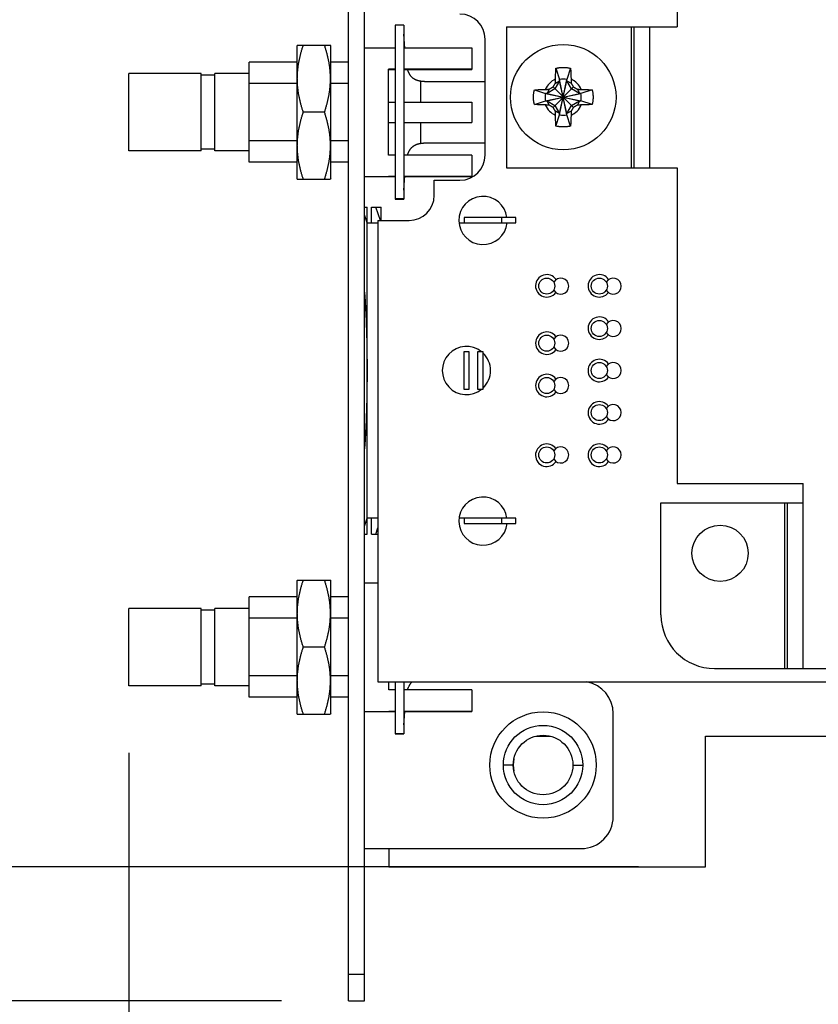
# Model space of a CAD drawing. Header units: inches. Extents: x 0.2 to 16.8, y 0.1 to 10.8.
# Tile 8 of 25: x 7.116 to 7.861, y 3.982 to 4.901. Entities that reach past the tile are written whole.
import ezdxf

# ---------------------------------------------------------------- set-up
doc = ezdxf.new("R2010")
doc.units = ezdxf.units.IN
doc.header["$LTSCALE"] = 0.935
doc.header["$MEASUREMENT"] = 0
doc.layers.get('0').update_dxf_attribs({"linetype": 'CONTINUOUS'})
doc.layers.add('DIMENSIONS', color=7, linetype='CONTINUOUS')
doc.styles.get("Standard").update_dxf_attribs({"font": 'txt', "width": 0.8})
doc.dimstyles.new('DIMSTYLE_2', dxfattribs={"dimtxt": 0.125, "dimasz": 0.18, "dimexe": 0.18, "dimexo": 0.0625, "dimgap": 0.09, "dimtad": 0, "dimtih": 1, "dimtoh": 1, "dimdec": 3, "dimlfac": 2, "dimzin": 4, "dimdsep": 46, "dimtxsty": 'STANDARD', "dimblk": '_FILLED', "dimblk1": '_FILLED', "dimblk2": '_FILLED', "dimcen": 0.09, "dimadec": 0, "dimazin": 0, "dimtp": 0.01, "dimtm": 0.01, "dimtfac": 1, "dimtdec": 3, "dimtofl": 0, "dimtmove": 0, "dimatfit": 3, "dimldrblk": '_FILLED', "dimfxl": 1, "dimtolj": 1, "dimtzin": 4, "dimarcsym": 0})

# ---------------------------------------------------------------- blocks, each defined once
blk = doc.blocks.new('_FILLED')
at = {"color": 0, "linetype": 'BYBLOCK'}
blk.add_solid([(0, 0), (-1, 0.1736), (-1, -0.1736)], dxfattribs=at)
blk = doc.blocks.new('*D17')
at = {"layer": 'DIMENSIONS', "color": 2, "linetype": 'CONTINUOUS'}
for p, q in [((7.21762, 4.21687), (7.21762, 3.11037)), ((7.43762, 3.94787), (7.43762, 3.11037)), ((7.21762, 3.23537), (6.85762, 3.23537)), ((7.43762, 3.23537), (7.79121, 3.23537))]:
    blk.add_line(p, q, dxfattribs=at)
at = {"layer": 'DIMENSIONS', "color": 2, "linetype": 'CONTINUOUS', "xscale": 0.18, "yscale": 0.18, "zscale": 0.18}
for p, rotation in [((7.21762, 3.23537), 1e-06), ((7.43762, 3.23537), 180)]:
    blk.add_blockref('_FILLED', p, dxfattribs=dict(at, rotation=rotation))
at = {"layer": 'DIMENSIONS', "color": 2, "linetype": 'CONTINUOUS', "width": 0.8}
for s, p in [('[', (8.67871, 3.17287)), (']', (9.27871, 3.17287)), ('2X ', (7.85371, 3.17287)), ('.440', (8.15371, 3.17287)), ('11.18', (8.77871, 3.17287))]:
    blk.add_text(s, height=0.125, dxfattribs=at).set_placement(p)
blk = doc.blocks.new('*D18')
at = {"layer": 'DIMENSIONS', "color": 2, "linetype": 'CONTINUOUS'}
for p, q in [((6.6044, 6.67473), (6.51036, 6.67473)), ((6.6044, 6.20737), (6.6044, 6.67473)), ((7.66262, 6.20737), (6.4794, 6.20737)), ((7.69312, 4.11037), (6.4794, 4.11037)), ((6.6044, 4.11037), (6.6044, 3.75037))]:
    blk.add_line(p, q, dxfattribs=at)
at = {"layer": 'DIMENSIONS', "color": 2, "linetype": 'CONTINUOUS', "xscale": 0.18, "yscale": 0.18, "zscale": 0.18}
for p, rotation in [((6.6044, 6.20737), 270), ((6.6044, 4.11037), 90)]:
    blk.add_blockref('_FILLED', p, dxfattribs=dict(at, rotation=rotation))
at = {"layer": 'DIMENSIONS', "color": 2, "linetype": 'CONTINUOUS', "width": 0.8}
for s, p in [('[', (5.64786, 6.61223)), (']', (6.34786, 6.61223)), ('4.194', (5.02286, 6.61223)), ('106.53', (5.74786, 6.61223))]:
    blk.add_text(s, height=0.125, dxfattribs=at).set_placement(p)
blk = doc.blocks.new('*D19')
at = {"layer": 'DIMENSIONS', "color": 2, "linetype": 'CONTINUOUS'}
for p, q in [((6.40212, 6.43699), (6.27525, 6.43699)), ((6.40212, 6.10037), (6.40212, 6.43699)), ((7.17512, 6.10037), (6.27712, 6.10037)), ((7.36012, 3.98537), (6.27712, 3.98537)), ((6.40212, 3.98537), (6.40212, 3.62537))]:
    blk.add_line(p, q, dxfattribs=at)
at = {"layer": 'DIMENSIONS', "color": 2, "linetype": 'CONTINUOUS', "xscale": 0.18, "yscale": 0.18, "zscale": 0.18}
for p, rotation in [((6.40212, 6.10037), 270), ((6.40212, 3.98537), 90)]:
    blk.add_blockref('_FILLED', p, dxfattribs=dict(at, rotation=rotation))
at = {"layer": 'DIMENSIONS', "color": 2, "linetype": 'CONTINUOUS', "width": 0.8}
for s, p in [('[', (5.41275, 6.37449)), (']', (6.11275, 6.37449)), ('4.230', (4.78775, 6.37449)), ('107.44', (5.51275, 6.37449))]:
    blk.add_text(s, height=0.125, dxfattribs=at).set_placement(p)

msp = doc.modelspace()

# ---------------------------------------------------------------- linework, layer by layer
at = {"color": 7, "linetype": 'CONTINUOUS'}
for p, q in [((7.42262, 3.98537), (7.42262, 6.06537)), ((7.43762, 3.98537), (7.43762, 6.06537)), ((7.72927, 5.20487), (7.72927, 4.89387)), ((7.46611, 4.89545), (7.46611, 4.73345)), ((7.47436, 4.89545), (7.46611, 4.89545)), ((7.47436, 4.89545), (7.47436, 4.73345)), ((7.57009, 4.89387), (7.57009, 4.76237)), ((7.57009, 4.89387), (7.72927, 4.89387)), ((7.68677, 4.76237), (7.68677, 4.89387)), ((7.68927, 4.76237), (7.68927, 4.89387)), ((7.70377, 4.76237), (7.70377, 4.89387)), ((7.55012, 4.77437), (7.55012, 4.88237)), ((7.37491, 4.87687), (7.37462, 4.87637)), ((7.37462, 4.75237), (7.37462, 4.87637)), ((7.37491, 4.87687), (7.40583, 4.87687)), ((7.40612, 4.87637), (7.40583, 4.87687)), ((7.40612, 4.75237), (7.40612, 4.87637)), ((7.43762, 4.87443), (7.46611, 4.87443)), ((7.47436, 4.87443), (7.53761, 4.87443)), ((7.53761, 4.87443), (7.53761, 4.85443)), ((7.33011, 4.85037), (7.33011, 4.86112)), ((7.37462, 4.86112), (7.33011, 4.86112)), ((7.42262, 4.86112), (7.40612, 4.86112)), ((7.21761, 4.84312), (7.21761, 4.85037)), ((7.28511, 4.85037), (7.21761, 4.85037)), ((7.28511, 4.84889), (7.28511, 4.85037)), ((7.29801, 4.84889), (7.29801, 4.85037)), ((7.33011, 4.85037), (7.29801, 4.85037)), ((7.33011, 4.77837), (7.33011, 4.85037)), ((7.46011, 4.77443), (7.46011, 4.85443)), ((7.46611, 4.85443), (7.46011, 4.85443)), ((7.46011, 4.85433), (7.46611, 4.85433)), ((7.53761, 4.85443), (7.47436, 4.85443)), ((7.47436, 4.85433), (7.53761, 4.85433)), ((7.53761, 4.85443), (7.53761, 4.85441)), ((7.53761, 4.85441), (7.53761, 4.85433)), ((7.53761, 4.85433), (7.53761, 4.85431)), ((7.61616, 4.85533), (7.61953, 4.84484)), ((7.6298, 4.85533), (7.62642, 4.84484)), ((7.21761, 4.78562), (7.21761, 4.84312)), ((7.28511, 4.84887), (7.28511, 4.84889)), ((7.28511, 4.77837), (7.28511, 4.84887)), ((7.29801, 4.84887), (7.28511, 4.84887)), ((7.29801, 4.84887), (7.29801, 4.84889)), ((7.29801, 4.77837), (7.29801, 4.84887)), ((7.37462, 4.84129), (7.33011, 4.84129)), ((7.42262, 4.84129), (7.40612, 4.84129)), ((7.49015, 4.82387), (7.49015, 4.84315)), ((7.49058, 4.84314), (7.49015, 4.84315)), ((7.55012, 4.84278), (7.49622, 4.84278)), ((7.61953, 4.84347), (7.61527, 4.83608)), ((7.61562, 4.84155), (7.61953, 4.84347)), ((7.61953, 4.84484), (7.61953, 4.84347)), ((7.62642, 4.81189), (7.61953, 4.84484)), ((7.61953, 4.81189), (7.62642, 4.84484)), ((7.62642, 4.81327), (7.61953, 4.84347)), ((7.61953, 4.81327), (7.62642, 4.84347)), ((7.62642, 4.84347), (7.62642, 4.84484)), ((7.63069, 4.83608), (7.62642, 4.84347)), ((7.62642, 4.84347), (7.63034, 4.84155)), ((7.59602, 4.83518), (7.60651, 4.83181)), ((7.60651, 4.83181), (7.63945, 4.82492)), ((7.60788, 4.83181), (7.60651, 4.83181)), ((7.60651, 4.82492), (7.63945, 4.83181)), ((7.61527, 4.83608), (7.60788, 4.83181)), ((7.6098, 4.83573), (7.60788, 4.83181)), ((7.60788, 4.83181), (7.63808, 4.82492)), ((7.60788, 4.82492), (7.63808, 4.83181)), ((7.61347, 4.83788), (7.63249, 4.81886)), ((7.61347, 4.81886), (7.63249, 4.83788)), ((7.63808, 4.83181), (7.63069, 4.83608)), ((7.63616, 4.83573), (7.63808, 4.83181)), ((7.63945, 4.83181), (7.63808, 4.83181)), ((7.64994, 4.83518), (7.63945, 4.83181)), ((7.46011, 4.82387), (7.46611, 4.82387)), ((7.47436, 4.82387), (7.53761, 4.82387)), ((7.53761, 4.82387), (7.53761, 4.81438)), ((7.59602, 4.82155), (7.60651, 4.82492)), ((7.60651, 4.82492), (7.60788, 4.82492)), ((7.6098, 4.82101), (7.60788, 4.82492)), ((7.60788, 4.82492), (7.61527, 4.82066)), ((7.63069, 4.82066), (7.63808, 4.82492)), ((7.63808, 4.82492), (7.63616, 4.82101)), ((7.63808, 4.82492), (7.63945, 4.82492)), ((7.64994, 4.82155), (7.63945, 4.82492)), ((7.40025, 4.81437), (7.38049, 4.81437)), ((7.53761, 4.81438), (7.53761, 4.80487)), ((7.61527, 4.82066), (7.61953, 4.81327)), ((7.61953, 4.81327), (7.61562, 4.81519)), ((7.61953, 4.81327), (7.61953, 4.81189)), ((7.62642, 4.81327), (7.63069, 4.82066)), ((7.63034, 4.81519), (7.62642, 4.81327)), ((7.62642, 4.81189), (7.62642, 4.81327)), ((7.46011, 4.80487), (7.46611, 4.80487)), ((7.47436, 4.80487), (7.53761, 4.80487)), ((7.49015, 4.78538), (7.49015, 4.80487)), ((7.61616, 4.80141), (7.61953, 4.81189)), ((7.6298, 4.80141), (7.62642, 4.81189)), ((7.21761, 4.77837), (7.21761, 4.78562)), ((7.37462, 4.78753), (7.33011, 4.78753)), ((7.42262, 4.78753), (7.40612, 4.78753)), ((7.49622, 4.78575), (7.55012, 4.78576)), ((7.28511, 4.77837), (7.21761, 4.77837)), ((7.29801, 4.77987), (7.28511, 4.77987)), ((7.33011, 4.77837), (7.29801, 4.77837)), ((7.33011, 4.76762), (7.33011, 4.77837)), ((7.49015, 4.78538), (7.49058, 4.78538)), ((7.37462, 4.76762), (7.33011, 4.76762)), ((7.42262, 4.76762), (7.40612, 4.76762)), ((7.46611, 4.77443), (7.46011, 4.77443)), ((7.53761, 4.77443), (7.47436, 4.77443)), ((7.53761, 4.77443), (7.53761, 4.75443)), ((7.57009, 4.76237), (7.72927, 4.76237)), ((7.72927, 4.76237), (7.72927, 4.46787)), ((7.37491, 4.75186), (7.37462, 4.75237)), ((7.37491, 4.75187), (7.40583, 4.75187)), ((7.40612, 4.75237), (7.40583, 4.75186)), ((7.43762, 4.75443), (7.46611, 4.75443)), ((7.46011, 4.75441), (7.46011, 4.75433)), ((7.46611, 4.75433), (7.46011, 4.75433)), ((7.47436, 4.75443), (7.53761, 4.75443)), ((7.53761, 4.75433), (7.47436, 4.75433)), ((7.50262, 4.73687), (7.50262, 4.75087)), ((7.50262, 4.75087), (7.52662, 4.75087)), ((7.53761, 4.75443), (7.53761, 4.75441)), ((7.53761, 4.75441), (7.53761, 4.75433)), ((7.53761, 4.75433), (7.53761, 4.75431)), ((7.46611, 4.73345), (7.46611, 4.73331)), ((7.47436, 4.73345), (7.46611, 4.73345)), ((7.46611, 4.73331), (7.47436, 4.73331)), ((7.47436, 4.73345), (7.47436, 4.73331)), ((7.43762, 4.72587), (7.44012, 4.72587)), ((7.44012, 4.42087), (7.44012, 4.72587)), ((7.44412, 4.71112), (7.44412, 4.72587)), ((7.44412, 4.72587), (7.45312, 4.72587)), ((7.45236, 4.71337), (7.44812, 4.72587)), ((7.45312, 4.71337), (7.45312, 4.72587)), ((7.44012, 4.71112), (7.43762, 4.71849)), ((7.45012, 4.71337), (7.45012, 4.28287)), ((7.45012, 4.71337), (7.47912, 4.71337)), ((7.53062, 4.71612), (7.53062, 4.71112)), ((7.57862, 4.71612), (7.53062, 4.71612)), ((7.56562, 4.71112), (7.56562, 4.71612)), ((7.57862, 4.71112), (7.57862, 4.71612)), ((7.44012, 4.71112), (7.45012, 4.71112)), ((7.52573, 4.71112), (7.57862, 4.71112)), ((7.53012, 4.59087), (7.53012, 4.55587)), ((7.53512, 4.59087), (7.53012, 4.59087)), ((7.53512, 4.55587), (7.53512, 4.59087)), ((7.54312, 4.59087), (7.54312, 4.55587)), ((7.54812, 4.59087), (7.54312, 4.59087)), ((7.54812, 4.55587), (7.54812, 4.59087)), ((7.53012, 4.55587), (7.53512, 4.55587)), ((7.54312, 4.55587), (7.54812, 4.55587)), ((7.72927, 4.46787), (7.84677, 4.46787)), ((7.84677, 4.29537), (7.84677, 4.46787)), ((7.71412, 4.34537), (7.71412, 4.44987)), ((7.71412, 4.44987), (7.84677, 4.44987)), ((7.82977, 4.29537), (7.82977, 4.44987)), ((7.83227, 4.29537), (7.83227, 4.44987)), ((7.43762, 4.42824), (7.44012, 4.43562)), ((7.45012, 4.43562), (7.44012, 4.43562)), ((7.44412, 4.42087), (7.44412, 4.43562)), ((7.57862, 4.43562), (7.52579, 4.43562)), ((7.53062, 4.43562), (7.53062, 4.43062)), ((7.53062, 4.43062), (7.57862, 4.43062)), ((7.56562, 4.43062), (7.56562, 4.43562)), ((7.57862, 4.43062), (7.57862, 4.43562)), ((7.43762, 4.42087), (7.44012, 4.42087)), ((7.44412, 4.42087), (7.45012, 4.42087)), ((7.44812, 4.42087), (7.45012, 4.42677)), ((7.37491, 4.37787), (7.37462, 4.37737)), ((7.37462, 4.25337), (7.37462, 4.37737)), ((7.37491, 4.37787), (7.40583, 4.37787)), ((7.40612, 4.37737), (7.40583, 4.37787)), ((7.40612, 4.25337), (7.40612, 4.37737)), ((7.43762, 4.37543), (7.45012, 4.37543)), ((7.33012, 4.35137), (7.33012, 4.36212)), ((7.37462, 4.36212), (7.33012, 4.36212)), ((7.42262, 4.36212), (7.40612, 4.36212)), ((7.21762, 4.34412), (7.21762, 4.35137)), ((7.28512, 4.35137), (7.21762, 4.35137)), ((7.28512, 4.34989), (7.28512, 4.35137)), ((7.28512, 4.34987), (7.28512, 4.34989)), ((7.28512, 4.27937), (7.28512, 4.34987)), ((7.29802, 4.34987), (7.28512, 4.34987)), ((7.29802, 4.34989), (7.29802, 4.35137)), ((7.33012, 4.35137), (7.29802, 4.35137)), ((7.29802, 4.34987), (7.29802, 4.34989)), ((7.29802, 4.27937), (7.29802, 4.34987)), ((7.33012, 4.34229), (7.33012, 4.35137)), ((7.21762, 4.28662), (7.21762, 4.34412)), ((7.33012, 4.28853), (7.33012, 4.34229)), ((7.37462, 4.34229), (7.33012, 4.34229)), ((7.42262, 4.34229), (7.40612, 4.34229)), ((7.40025, 4.31537), (7.38049, 4.31537)), ((7.76412, 4.29537), (8.4362, 4.29537)), ((7.21762, 4.27937), (7.21762, 4.28662)), ((7.29802, 4.28087), (7.28512, 4.28087)), ((7.33012, 4.27937), (7.33012, 4.28853)), ((7.37462, 4.28853), (7.33012, 4.28853)), ((7.42262, 4.28853), (7.40612, 4.28853)), ((7.45012, 4.28287), (10.40012, 4.28287)), ((7.46012, 4.27543), (7.46012, 4.28287)), ((7.46612, 4.28287), (7.46612, 4.23445)), ((7.47437, 4.28287), (7.47437, 4.23445)), ((7.28512, 4.27937), (7.21762, 4.27937)), ((7.33012, 4.27937), (7.29802, 4.27937)), ((7.33012, 4.26862), (7.33012, 4.27937)), ((7.46612, 4.27543), (7.46012, 4.27543)), ((7.53762, 4.27543), (7.47437, 4.27543)), ((7.53762, 4.27543), (7.53762, 4.25543)), ((7.37462, 4.26862), (7.33012, 4.26862)), ((7.42262, 4.26862), (7.40612, 4.26862)), ((7.37491, 4.25286), (7.37462, 4.25337)), ((7.37491, 4.25287), (7.40583, 4.25287)), ((7.40612, 4.25337), (7.40583, 4.25286)), ((7.43762, 4.25543), (7.46612, 4.25543)), ((7.46012, 4.25541), (7.46012, 4.25533)), ((7.46612, 4.25533), (7.46012, 4.25533)), ((7.47437, 4.25543), (7.53762, 4.25543)), ((7.53762, 4.25533), (7.47437, 4.25533)), ((7.53762, 4.25543), (7.53762, 4.25541)), ((7.53762, 4.25541), (7.53762, 4.25533)), ((7.53762, 4.25533), (7.53762, 4.25531)), ((7.66962, 4.15737), (7.66962, 4.25337)), ((7.46612, 4.23445), (7.46612, 4.23431)), ((7.47437, 4.23445), (7.46612, 4.23445)), ((7.47437, 4.23445), (7.47437, 4.23431)), ((7.46612, 4.23431), (7.47437, 4.23431)), ((7.59745, 4.23237), (7.61079, 4.23237)), ((7.75562, 4.11037), (7.75562, 4.23237)), ((7.75562, 4.23237), (8.26262, 4.23237)), ((7.57631, 4.20537), (7.56712, 4.20537)), ((7.63193, 4.20537), (7.64112, 4.20537)), ((7.43762, 4.12737), (7.63962, 4.12737)), ((7.46012, 4.12737), (7.46012, 4.11037)), ((7.46012, 4.11037), (7.75562, 4.11037)), ((7.42262, 4.01037), (7.43762, 4.01037)), ((7.42262, 3.98537), (7.43762, 3.98537))]:
    msp.add_line(p, q, dxfattribs=at)
for centre, radius in [((7.62298, 4.82837), 0.04921), ((7.60762, 4.65212), 0.0075), ((7.65662, 4.65212), 0.0075), ((7.65662, 4.61262), 0.0075), ((7.60762, 4.59887), 0.0075), ((7.65662, 4.57337), 0.0075), ((7.60762, 4.55937), 0.0075), ((7.65662, 4.53412), 0.0075), ((7.60762, 4.49462), 0.0075), ((7.65662, 4.49462), 0.0075), ((7.76927, 4.40287), 0.02625), ((7.60412, 4.20537), 0.04958), ((7.60412, 4.20537), 0.037), ((7.60412, 4.20537), 0.02781)]:
    msp.add_circle(centre, radius, dxfattribs=at)
for centre, radius, start, end in [((7.52662, 4.88237), 0.0235, 0, 90), ((7.62298, 4.82837), 0.01827, 113.44647, 156.55353), ((7.62298, 4.82837), 0.01683, 78.18933, 101.81067), ((7.62298, 4.82837), 0.01827, 23.44647, 66.55353), ((7.62298, 4.82837), 0.01683, 168.18933, 191.81067), ((7.62298, 4.82837), 0.01683, 348.18933, 11.81067), ((7.62298, 4.82837), 0.01827, 203.44647, 246.55353), ((7.62298, 4.82837), 0.01827, 293.44647, 336.55353), ((7.62298, 4.82837), 0.01683, 258.18933, 281.81067), ((7.52662, 4.77437), 0.0235, 270, 360), ((7.47912, 4.73687), 0.0235, 270, 360), ((7.54812, 4.71337), 0.0225, 7.02037, 354.26083), ((7.60762, 4.65237), 0.0105, 34.11988, 323.67671), ((7.62062, 4.65212), 0.0075, 209.92643, 150.07357), ((7.65662, 4.65237), 0.0105, 34.11988, 323.67671), ((7.66962, 4.65212), 0.0075, 209.92643, 150.07357), ((7.65662, 4.61287), 0.0105, 34.11988, 323.67671), ((7.66962, 4.61262), 0.0075, 209.92643, 150.07357), ((7.60762, 4.59887), 0.0105, 35.22932, 324.77068), ((7.62062, 4.59887), 0.0075, 209.92643, 150.07357), ((7.53262, 4.57337), 0.0225, 51.05756, 308.94244), ((7.53262, 4.57337), 0.0225, 313.54222, 46.45778), ((7.65662, 4.57337), 0.0105, 35.22932, 324.77068), ((7.66962, 4.57337), 0.0075, 209.92643, 150.07357), ((7.60762, 4.55937), 0.0105, 35.22932, 324.77068), ((7.62062, 4.55937), 0.0075, 209.92643, 150.07357), ((7.65662, 4.53387), 0.0105, 36.32329, 325.88012), ((7.66962, 4.53412), 0.0075, 209.92643, 150.07357), ((7.60762, 4.49437), 0.0105, 36.32329, 325.88012), ((7.62062, 4.49462), 0.0075, 209.92643, 150.07357), ((7.65662, 4.49437), 0.0105, 36.32329, 325.88012), ((7.66962, 4.49462), 0.0075, 209.92643, 150.07357), ((7.54812, 4.43287), 0.0225, 7.02037, 354.26083), ((7.76412, 4.34537), 0.05, 180, 270), ((7.63962, 4.25337), 0.03, 0, 79.56754), ((7.60762, 4.20537), 0.03125, 169.50428, 190.50897), ((7.63962, 4.15737), 0.03, 270, 360)]:
    msp.add_arc(centre, radius, start, end, dxfattribs=at)
for points, knots in [([(7.47513, 4.87443), (7.47508, 4.87505), (7.475, 4.87622), (7.47488, 4.87788), (7.47478, 4.87934), (7.47469, 4.88063), (7.47461, 4.88176), (7.47454, 4.88279), (7.47449, 4.88371), (7.47444, 4.88455), (7.47441, 4.88532), (7.47438, 4.88603), (7.47437, 4.8866), (7.47436, 4.88693), (7.47436, 4.88704)], [0, 0, 0, 0, 0.147071, 0.27948, 0.39485, 0.495682, 0.585074, 0.665698, 0.73876, 0.80518, 0.865948, 0.921983, 0.974116, 1, 1, 1, 1]), ([(7.38049, 4.81437), (7.38033, 4.81486), (7.38001, 4.81584), (7.37955, 4.8173), (7.37911, 4.81874), (7.3787, 4.82017), (7.3783, 4.82159), (7.37793, 4.823), (7.37758, 4.8244), (7.37725, 4.82579), (7.37695, 4.82717), (7.37666, 4.82855), (7.37639, 4.82992), (7.37615, 4.83129), (7.37593, 4.83266), (7.37573, 4.83403), (7.37555, 4.83539), (7.37539, 4.83675), (7.37525, 4.83812), (7.37514, 4.83948), (7.37505, 4.84085), (7.37498, 4.84221), (7.37493, 4.84357), (7.37491, 4.84494), (7.37491, 4.8463), (7.37493, 4.84766), (7.37498, 4.84903), (7.37505, 4.85039), (7.37514, 4.85176), (7.37525, 4.85312), (7.37539, 4.85448), (7.37555, 4.85585), (7.37573, 4.85721), (7.37593, 4.85858), (7.37615, 4.85995), (7.37639, 4.86132), (7.37666, 4.86269), (7.37695, 4.86407), (7.37725, 4.86545), (7.37758, 4.86684), (7.37793, 4.86824), (7.3783, 4.86965), (7.3787, 4.87106), (7.37911, 4.87249), (7.37955, 4.87394), (7.38001, 4.8754), (7.38033, 4.87638), (7.38049, 4.87687)], [0, 0, 0, 0, 0.024397, 0.048406, 0.072064, 0.095403, 0.118461, 0.141266, 0.163848, 0.186234, 0.208447, 0.23051, 0.252443, 0.274266, 0.295994, 0.317643, 0.339227, 0.360757, 0.382244, 0.403696, 0.425122, 0.446529, 0.467922, 0.489309, 0.510691, 0.532078, 0.553471, 0.574878, 0.596304, 0.617756, 0.639243, 0.660773, 0.682357, 0.704006, 0.725734, 0.747557, 0.76949, 0.791553, 0.813766, 0.836152, 0.858734, 0.881539, 0.904597, 0.927936, 0.951594, 0.975603, 1, 1, 1, 1]), ([(7.40025, 4.81437), (7.40041, 4.81486), (7.40074, 4.81584), (7.4012, 4.8173), (7.40163, 4.81874), (7.40205, 4.82017), (7.40244, 4.82159), (7.40281, 4.823), (7.40316, 4.8244), (7.40349, 4.82579), (7.4038, 4.82717), (7.40408, 4.82855), (7.40435, 4.82992), (7.40459, 4.83129), (7.40482, 4.83266), (7.40502, 4.83403), (7.4052, 4.83539), (7.40536, 4.83675), (7.40549, 4.83812), (7.40561, 4.83948), (7.4057, 4.84085), (7.40577, 4.84221), (7.40581, 4.84357), (7.40583, 4.84494), (7.40583, 4.8463), (7.40581, 4.84766), (7.40577, 4.84903), (7.4057, 4.85039), (7.40561, 4.85176), (7.40549, 4.85312), (7.40536, 4.85448), (7.4052, 4.85585), (7.40502, 4.85721), (7.40482, 4.85858), (7.40459, 4.85995), (7.40435, 4.86132), (7.40408, 4.86269), (7.4038, 4.86407), (7.40349, 4.86545), (7.40316, 4.86684), (7.40281, 4.86824), (7.40244, 4.86965), (7.40205, 4.87106), (7.40163, 4.87249), (7.4012, 4.87394), (7.40074, 4.8754), (7.40041, 4.87638), (7.40025, 4.87687)], [0, 0, 0, 0, 0.024397, 0.048406, 0.072064, 0.095403, 0.118461, 0.141266, 0.163848, 0.186234, 0.208447, 0.23051, 0.252443, 0.274266, 0.295994, 0.317643, 0.339227, 0.360757, 0.382244, 0.403696, 0.425122, 0.446529, 0.467922, 0.489309, 0.510691, 0.532078, 0.553471, 0.574878, 0.596304, 0.617756, 0.639243, 0.660773, 0.682357, 0.704006, 0.725734, 0.747557, 0.76949, 0.791553, 0.813766, 0.836152, 0.858734, 0.881539, 0.904597, 0.927936, 0.951594, 0.975603, 1, 1, 1, 1]), ([(7.48944, 4.84328), (7.48932, 4.8433), (7.48903, 4.84337), (7.48856, 4.84347), (7.48804, 4.8436), (7.48753, 4.84375), (7.48703, 4.8439), (7.48654, 4.84407), (7.48606, 4.84425), (7.48559, 4.84445), (7.48514, 4.84466), (7.48469, 4.84488), (7.48425, 4.84512), (7.48383, 4.84537), (7.48341, 4.84565), (7.48301, 4.84593), (7.48261, 4.84624), (7.48222, 4.84657), (7.48184, 4.84693), (7.48147, 4.8473), (7.4811, 4.84771), (7.48074, 4.84814), (7.48038, 4.84861), (7.48004, 4.8491), (7.47971, 4.84963), (7.47939, 4.85018), (7.47908, 4.85077), (7.47878, 4.8514), (7.4785, 4.85206), (7.47822, 4.85278), (7.47796, 4.85354), (7.4778, 4.85406), (7.47772, 4.85433)], [0, 0, 0, 0, 0.021225, 0.052686, 0.083929, 0.114886, 0.145475, 0.175706, 0.205598, 0.235187, 0.264551, 0.293727, 0.322762, 0.351752, 0.380754, 0.409843, 0.439168, 0.468858, 0.499072, 0.530048, 0.562006, 0.595044, 0.629139, 0.664335, 0.700658, 0.738121, 0.776805, 0.81706, 0.859258, 0.903756, 0.95109, 1, 1, 1, 1]), ([(7.61571, 4.84513), (7.61572, 4.84542), (7.61573, 4.84602), (7.61576, 4.84695), (7.6158, 4.84796), (7.61584, 4.84906), (7.61589, 4.85025), (7.61595, 4.85151), (7.61601, 4.8528), (7.61609, 4.85407), (7.61614, 4.85492), (7.61616, 4.85533)], [0, 0, 0, 0, 0.085037, 0.175476, 0.273565, 0.381407, 0.49913, 0.623835, 0.751683, 0.878416, 1, 1, 1, 1]), ([(7.61616, 4.85533), (7.61651, 4.85542), (7.61719, 4.85558), (7.61823, 4.85578), (7.61928, 4.85594), (7.62033, 4.85606), (7.62139, 4.85614), (7.62245, 4.85618), (7.62351, 4.85618), (7.62457, 4.85614), (7.62562, 4.85606), (7.62668, 4.85594), (7.62772, 4.85578), (7.62877, 4.85558), (7.62945, 4.85542), (7.6298, 4.85533)], [0, 0, 0, 0, 0.076923, 0.153844, 0.23077, 0.307689, 0.384618, 0.461536, 0.538465, 0.615382, 0.692311, 0.76923, 0.846156, 0.923077, 1, 1, 1, 1]), ([(7.6298, 4.85533), (7.62982, 4.85493), (7.62987, 4.85411), (7.62994, 4.85286), (7.63001, 4.85159), (7.63007, 4.85034), (7.63012, 4.84914), (7.63016, 4.84802), (7.6302, 4.84698), (7.63023, 4.84603), (7.63024, 4.84543), (7.63025, 4.84513)], [0, 0, 0, 0, 0.11877, 0.24209, 0.367186, 0.491107, 0.610342, 0.720755, 0.821441, 0.913952, 1, 1, 1, 1]), ([(7.49015, 4.84315), (7.48997, 4.84318), (7.48973, 4.84322), (7.4895, 4.84327), (7.48944, 4.84328)], [0, 0, 0, 0, 0.752876, 1, 1, 1, 1]), ([(7.49058, 4.84314), (7.49032, 4.84317), (7.48997, 4.84321), (7.48963, 4.84325), (7.48955, 4.84326)], [0, 0, 0, 0, 0.763847, 1, 1, 1, 1]), ([(7.49482, 4.84278), (7.49475, 4.84278), (7.49415, 4.8428), (7.49307, 4.84284), (7.49158, 4.84296), (7.49062, 4.84308), (7.49015, 4.84315)], [0, 0, 0, 0, 0.047359, 0.378806, 0.696388, 1, 1, 1, 1]), ([(7.49482, 4.84278), (7.49437, 4.8428), (7.49343, 4.84284), (7.49201, 4.84296), (7.49105, 4.84307), (7.49058, 4.84314)], [0, 0, 0, 0, 0.315833, 0.665609, 1, 1, 1, 1]), ([(7.61347, 4.83788), (7.61357, 4.83805), (7.61378, 4.8384), (7.61408, 4.83893), (7.61439, 4.83945), (7.61469, 4.83997), (7.615, 4.8405), (7.61531, 4.84102), (7.61552, 4.84138), (7.61562, 4.84155)], [0, 0, 0, 0, 0.1428, 0.285125, 0.427239, 0.569407, 0.711975, 0.855363, 1, 1, 1, 1]), ([(7.61562, 4.84155), (7.61563, 4.84176), (7.61564, 4.84219), (7.61565, 4.84286), (7.61567, 4.84357), (7.61569, 4.84433), (7.6157, 4.84486), (7.61571, 4.84513)], [0, 0, 0, 0, 0.174995, 0.360494, 0.558509, 0.771025, 1, 1, 1, 1]), ([(7.63025, 4.84513), (7.63026, 4.84486), (7.63027, 4.84433), (7.63029, 4.84357), (7.63031, 4.84285), (7.63032, 4.84219), (7.63033, 4.84176), (7.63034, 4.84155)], [0, 0, 0, 0, 0.229925, 0.442854, 0.640806, 0.825829, 1, 1, 1, 1]), ([(7.63034, 4.84155), (7.63044, 4.84138), (7.63065, 4.84102), (7.63096, 4.8405), (7.63127, 4.83997), (7.63157, 4.83945), (7.63188, 4.83893), (7.63218, 4.8384), (7.63239, 4.83805), (7.63249, 4.83788)], [0, 0, 0, 0, 0.144641, 0.288032, 0.4306, 0.572768, 0.71488, 0.857204, 1, 1, 1, 1]), ([(7.59517, 4.82837), (7.59517, 4.8287), (7.59518, 4.82935), (7.59523, 4.83033), (7.59532, 4.83131), (7.59544, 4.83229), (7.5956, 4.83326), (7.59579, 4.83423), (7.59594, 4.83487), (7.59602, 4.83518)], [0, 0, 0, 0, 0.142859, 0.285711, 0.428576, 0.571426, 0.71429, 0.857142, 1, 1, 1, 1]), ([(7.59602, 4.83518), (7.59642, 4.83521), (7.59724, 4.83526), (7.59849, 4.83533), (7.59976, 4.8354), (7.60101, 4.83545), (7.60221, 4.83551), (7.60333, 4.83555), (7.60436, 4.83558), (7.60531, 4.83561), (7.60592, 4.83563), (7.60621, 4.83564)], [0, 0, 0, 0, 0.11877, 0.24209, 0.367186, 0.491106, 0.610342, 0.720755, 0.821441, 0.913952, 1, 1, 1, 1]), ([(7.60621, 4.83564), (7.60649, 4.83565), (7.60702, 4.83566), (7.60778, 4.83568), (7.60849, 4.8357), (7.60916, 4.83571), (7.60959, 4.83572), (7.6098, 4.83573)], [0, 0, 0, 0, 0.229925, 0.442854, 0.640806, 0.82583, 1, 1, 1, 1]), ([(7.6098, 4.83573), (7.60997, 4.83583), (7.61033, 4.83604), (7.61085, 4.83635), (7.61138, 4.83665), (7.6119, 4.83696), (7.61242, 4.83727), (7.61295, 4.83757), (7.6133, 4.83777), (7.61347, 4.83788)], [0, 0, 0, 0, 0.144641, 0.288032, 0.430601, 0.572768, 0.714881, 0.857204, 1, 1, 1, 1]), ([(7.63249, 4.83788), (7.63266, 4.83777), (7.63301, 4.83757), (7.63354, 4.83727), (7.63406, 4.83696), (7.63458, 4.83665), (7.63511, 4.83635), (7.63563, 4.83604), (7.63599, 4.83583), (7.63616, 4.83573)], [0, 0, 0, 0, 0.1428, 0.285126, 0.42724, 0.569408, 0.711976, 0.855364, 1, 1, 1, 1]), ([(7.63616, 4.83573), (7.63637, 4.83572), (7.6368, 4.83571), (7.63747, 4.8357), (7.63818, 4.83568), (7.63894, 4.83566), (7.63947, 4.83565), (7.63975, 4.83564)], [0, 0, 0, 0, 0.174995, 0.360494, 0.558509, 0.771025, 1, 1, 1, 1]), ([(7.63975, 4.83564), (7.64003, 4.83563), (7.64063, 4.83561), (7.64156, 4.83559), (7.64257, 4.83555), (7.64367, 4.83551), (7.64486, 4.83546), (7.64612, 4.8354), (7.64741, 4.83533), (7.64869, 4.83526), (7.64953, 4.83521), (7.64994, 4.83518)], [0, 0, 0, 0, 0.085037, 0.175476, 0.273565, 0.381407, 0.49913, 0.623835, 0.751683, 0.878416, 1, 1, 1, 1]), ([(7.64994, 4.83518), (7.65002, 4.83487), (7.65017, 4.83423), (7.65036, 4.83326), (7.65052, 4.83229), (7.65064, 4.83131), (7.65073, 4.83033), (7.65078, 4.82935), (7.65079, 4.8287), (7.65079, 4.82837)], [0, 0, 0, 0, 0.142858, 0.28571, 0.428574, 0.571424, 0.714289, 0.857141, 1, 1, 1, 1]), ([(7.59602, 4.82155), (7.59594, 4.82187), (7.59579, 4.82251), (7.5956, 4.82347), (7.59544, 4.82445), (7.59532, 4.82542), (7.59523, 4.8264), (7.59518, 4.82738), (7.59517, 4.82804), (7.59517, 4.82837)], [0, 0, 0, 0, 0.142858, 0.28571, 0.428574, 0.571424, 0.714289, 0.857141, 1, 1, 1, 1]), ([(7.65079, 4.82837), (7.65079, 4.82804), (7.65078, 4.82738), (7.65073, 4.8264), (7.65064, 4.82542), (7.65052, 4.82445), (7.65036, 4.82347), (7.65017, 4.82251), (7.65002, 4.82187), (7.64994, 4.82155)], [0, 0, 0, 0, 0.142859, 0.285711, 0.428576, 0.571426, 0.71429, 0.857142, 1, 1, 1, 1]), ([(7.38049, 4.75187), (7.38033, 4.75236), (7.38001, 4.75334), (7.37955, 4.7548), (7.37911, 4.75624), (7.3787, 4.75767), (7.3783, 4.75909), (7.37793, 4.7605), (7.37758, 4.7619), (7.37725, 4.76329), (7.37695, 4.76467), (7.37666, 4.76605), (7.37639, 4.76742), (7.37615, 4.76879), (7.37593, 4.77016), (7.37573, 4.77153), (7.37555, 4.77289), (7.37539, 4.77425), (7.37525, 4.77562), (7.37514, 4.77698), (7.37505, 4.77835), (7.37498, 4.77971), (7.37493, 4.78107), (7.37491, 4.78244), (7.37491, 4.7838), (7.37493, 4.78516), (7.37498, 4.78653), (7.37505, 4.78789), (7.37514, 4.78926), (7.37525, 4.79062), (7.37539, 4.79198), (7.37555, 4.79335), (7.37573, 4.79471), (7.37593, 4.79608), (7.37615, 4.79745), (7.37639, 4.79882), (7.37666, 4.80019), (7.37695, 4.80157), (7.37725, 4.80295), (7.37758, 4.80434), (7.37793, 4.80574), (7.3783, 4.80715), (7.3787, 4.80856), (7.37911, 4.80999), (7.37955, 4.81144), (7.38001, 4.8129), (7.38033, 4.81388), (7.38049, 4.81437)], [0, 0, 0, 0, 0.024397, 0.048406, 0.072064, 0.095403, 0.118461, 0.141266, 0.163848, 0.186234, 0.208447, 0.23051, 0.252443, 0.274266, 0.295994, 0.317643, 0.339227, 0.360757, 0.382244, 0.403696, 0.425122, 0.446529, 0.467922, 0.489309, 0.510691, 0.532078, 0.553471, 0.574878, 0.596304, 0.617756, 0.639243, 0.660773, 0.682357, 0.704006, 0.725734, 0.747557, 0.76949, 0.791553, 0.813766, 0.836152, 0.858734, 0.881539, 0.904597, 0.927936, 0.951594, 0.975603, 1, 1, 1, 1]), ([(7.40025, 4.75187), (7.40041, 4.75236), (7.40074, 4.75334), (7.4012, 4.7548), (7.40163, 4.75624), (7.40205, 4.75767), (7.40244, 4.75909), (7.40281, 4.7605), (7.40316, 4.7619), (7.40349, 4.76329), (7.4038, 4.76467), (7.40408, 4.76605), (7.40435, 4.76742), (7.40459, 4.76879), (7.40482, 4.77016), (7.40502, 4.77153), (7.4052, 4.77289), (7.40536, 4.77425), (7.40549, 4.77562), (7.40561, 4.77698), (7.4057, 4.77835), (7.40577, 4.77971), (7.40581, 4.78107), (7.40583, 4.78244), (7.40583, 4.7838), (7.40581, 4.78516), (7.40577, 4.78653), (7.4057, 4.78789), (7.40561, 4.78926), (7.40549, 4.79062), (7.40536, 4.79198), (7.4052, 4.79335), (7.40502, 4.79471), (7.40482, 4.79608), (7.40459, 4.79745), (7.40435, 4.79882), (7.40408, 4.80019), (7.4038, 4.80157), (7.40349, 4.80295), (7.40316, 4.80434), (7.40281, 4.80574), (7.40244, 4.80715), (7.40205, 4.80856), (7.40163, 4.80999), (7.4012, 4.81144), (7.40074, 4.8129), (7.40041, 4.81388), (7.40025, 4.81437)], [0, 0, 0, 0, 0.024397, 0.048406, 0.072064, 0.095403, 0.118461, 0.141266, 0.163848, 0.186234, 0.208447, 0.23051, 0.252443, 0.274266, 0.295994, 0.317643, 0.339227, 0.360757, 0.382244, 0.403696, 0.425122, 0.446529, 0.467922, 0.489309, 0.510691, 0.532078, 0.553471, 0.574878, 0.596304, 0.617756, 0.639243, 0.660773, 0.682357, 0.704006, 0.725734, 0.747557, 0.76949, 0.791553, 0.813766, 0.836152, 0.858734, 0.881539, 0.904597, 0.927936, 0.951594, 0.975603, 1, 1, 1, 1]), ([(7.60621, 4.8211), (7.60593, 4.82111), (7.60533, 4.82112), (7.6044, 4.82115), (7.60339, 4.82119), (7.60229, 4.82123), (7.6011, 4.82128), (7.59984, 4.82134), (7.59855, 4.8214), (7.59727, 4.82147), (7.59643, 4.82153), (7.59602, 4.82155)], [0, 0, 0, 0, 0.085037, 0.175476, 0.273565, 0.381407, 0.49913, 0.623835, 0.751683, 0.878416, 1, 1, 1, 1]), ([(7.6098, 4.82101), (7.60959, 4.82101), (7.60916, 4.82102), (7.60849, 4.82104), (7.60778, 4.82106), (7.60701, 4.82108), (7.60649, 4.82109), (7.60621, 4.8211)], [0, 0, 0, 0, 0.174995, 0.360494, 0.558509, 0.771025, 1, 1, 1, 1]), ([(7.61347, 4.81886), (7.6133, 4.81896), (7.61295, 4.81917), (7.61242, 4.81947), (7.6119, 4.81978), (7.61138, 4.82008), (7.61085, 4.82039), (7.61033, 4.8207), (7.60997, 4.82091), (7.6098, 4.82101)], [0, 0, 0, 0, 0.1428, 0.285125, 0.427239, 0.569407, 0.711975, 0.855363, 1, 1, 1, 1]), ([(7.61562, 4.81519), (7.61552, 4.81536), (7.61531, 4.81571), (7.615, 4.81624), (7.61469, 4.81677), (7.61439, 4.81729), (7.61408, 4.81781), (7.61378, 4.81834), (7.61357, 4.81869), (7.61347, 4.81886)], [0, 0, 0, 0, 0.14464, 0.288031, 0.4306, 0.572767, 0.71488, 0.857203, 1, 1, 1, 1]), ([(7.61571, 4.8116), (7.6157, 4.81188), (7.61569, 4.81241), (7.61567, 4.81317), (7.61565, 4.81388), (7.61564, 4.81455), (7.61563, 4.81498), (7.61562, 4.81519)], [0, 0, 0, 0, 0.229925, 0.442854, 0.640806, 0.825829, 1, 1, 1, 1]), ([(7.63034, 4.81519), (7.63033, 4.81498), (7.63032, 4.81455), (7.63031, 4.81388), (7.63029, 4.81317), (7.63027, 4.8124), (7.63026, 4.81188), (7.63025, 4.8116)], [0, 0, 0, 0, 0.174995, 0.360494, 0.558509, 0.771025, 1, 1, 1, 1]), ([(7.63249, 4.81886), (7.63239, 4.81869), (7.63218, 4.81834), (7.63188, 4.81781), (7.63157, 4.81729), (7.63127, 4.81677), (7.63096, 4.81624), (7.63065, 4.81571), (7.63044, 4.81536), (7.63034, 4.81519)], [0, 0, 0, 0, 0.1428, 0.285126, 0.42724, 0.569408, 0.711976, 0.855364, 1, 1, 1, 1]), ([(7.63616, 4.82101), (7.63599, 4.82091), (7.63563, 4.8207), (7.63511, 4.82039), (7.63458, 4.82008), (7.63406, 4.81978), (7.63354, 4.81947), (7.63301, 4.81917), (7.63266, 4.81896), (7.63249, 4.81886)], [0, 0, 0, 0, 0.144641, 0.288032, 0.4306, 0.572768, 0.71488, 0.857204, 1, 1, 1, 1]), ([(7.63975, 4.8211), (7.63947, 4.82109), (7.63894, 4.82108), (7.63818, 4.82106), (7.63747, 4.82104), (7.6368, 4.82102), (7.63637, 4.82101), (7.63616, 4.82101)], [0, 0, 0, 0, 0.229925, 0.442854, 0.640806, 0.825829, 1, 1, 1, 1]), ([(7.64994, 4.82155), (7.64954, 4.82153), (7.64872, 4.82148), (7.64747, 4.82141), (7.6462, 4.82134), (7.64495, 4.82128), (7.64375, 4.82123), (7.64263, 4.82119), (7.64159, 4.82115), (7.64064, 4.82112), (7.64004, 4.82111), (7.63975, 4.8211)], [0, 0, 0, 0, 0.11877, 0.24209, 0.367186, 0.491107, 0.610342, 0.720755, 0.821441, 0.913952, 1, 1, 1, 1]), ([(7.61616, 4.80141), (7.61614, 4.80181), (7.61609, 4.80263), (7.61602, 4.80388), (7.61595, 4.80514), (7.61589, 4.8064), (7.61584, 4.8076), (7.6158, 4.80872), (7.61576, 4.80975), (7.61573, 4.8107), (7.61572, 4.81131), (7.61571, 4.8116)], [0, 0, 0, 0, 0.11877, 0.24209, 0.367186, 0.491107, 0.610342, 0.720755, 0.821441, 0.913952, 1, 1, 1, 1]), ([(7.63025, 4.8116), (7.63024, 4.81131), (7.63023, 4.81072), (7.6302, 4.80979), (7.63016, 4.80878), (7.63012, 4.80768), (7.63007, 4.80649), (7.63001, 4.80523), (7.62995, 4.80394), (7.62987, 4.80266), (7.62982, 4.80182), (7.6298, 4.80141)], [0, 0, 0, 0, 0.085037, 0.175476, 0.273565, 0.381407, 0.49913, 0.623835, 0.751683, 0.878416, 1, 1, 1, 1]), ([(7.6298, 4.80141), (7.62945, 4.80132), (7.62877, 4.80116), (7.62772, 4.80096), (7.62668, 4.8008), (7.62562, 4.80068), (7.62457, 4.8006), (7.62351, 4.80056), (7.62245, 4.80056), (7.62139, 4.8006), (7.62033, 4.80068), (7.61928, 4.8008), (7.61823, 4.80096), (7.61719, 4.80116), (7.61651, 4.80132), (7.61616, 4.80141)], [0, 0, 0, 0, 0.076923, 0.153844, 0.23077, 0.307689, 0.384618, 0.461536, 0.538465, 0.615382, 0.692311, 0.76923, 0.846156, 0.923077, 1, 1, 1, 1]), ([(7.49015, 4.78538), (7.49062, 4.78545), (7.49158, 4.78557), (7.49306, 4.78569), (7.49462, 4.78576), (7.49568, 4.78576), (7.49622, 4.78575)], [0, 0, 0, 0, 0.233801, 0.478454, 0.733873, 1, 1, 1, 1]), ([(7.49058, 4.78538), (7.49105, 4.78544), (7.49201, 4.78556), (7.4935, 4.78568), (7.49491, 4.78574), (7.49582, 4.78575), (7.49622, 4.78575)], [0, 0, 0, 0, 0.251649, 0.514978, 0.789895, 1, 1, 1, 1]), ([(7.47778, 4.77443), (7.47785, 4.77468), (7.47801, 4.77518), (7.47827, 4.77592), (7.47854, 4.77662), (7.47883, 4.77728), (7.47912, 4.77789), (7.47943, 4.77847), (7.47975, 4.77901), (7.48008, 4.77953), (7.48042, 4.78001), (7.48077, 4.78046), (7.48112, 4.78088), (7.48149, 4.78128), (7.48186, 4.78165), (7.48224, 4.782), (7.48262, 4.78232), (7.48302, 4.78263), (7.48342, 4.78291), (7.48384, 4.78318), (7.48427, 4.78344), (7.4847, 4.78367), (7.48515, 4.7839), (7.48561, 4.7841), (7.48608, 4.7843), (7.48655, 4.78448), (7.48704, 4.78464), (7.48754, 4.7848), (7.48805, 4.78494), (7.48856, 4.78507), (7.48898, 4.78516), (7.48922, 4.78521), (7.48929, 4.78522)], [0, 0, 0, 0, 0.046587, 0.094373, 0.139364, 0.181984, 0.222604, 0.26161, 0.299266, 0.33563, 0.370792, 0.404838, 0.437827, 0.46989, 0.50115, 0.531729, 0.561816, 0.591584, 0.621204, 0.650819, 0.680462, 0.71016, 0.739986, 0.769964, 0.80012, 0.830543, 0.861286, 0.892392, 0.923878, 0.955664, 0.98769, 1, 1, 1, 1]), ([(7.48929, 4.78522), (7.48946, 4.78524), (7.48989, 4.7853), (7.49032, 4.78535), (7.49058, 4.78538)], [0, 0, 0, 0, 0.393726, 1, 1, 1, 1]), ([(7.48929, 4.78522), (7.4894, 4.78525), (7.48968, 4.7853), (7.48997, 4.78535), (7.49015, 4.78538)], [0, 0, 0, 0, 0.381194, 1, 1, 1, 1]), ([(7.47436, 4.74178), (7.47436, 4.74187), (7.47437, 4.74216), (7.47438, 4.74265), (7.4744, 4.74328), (7.47443, 4.74396), (7.47447, 4.7447), (7.47452, 4.74551), (7.47458, 4.74639), (7.47465, 4.74739), (7.47473, 4.7485), (7.47482, 4.74976), (7.47492, 4.7512), (7.47503, 4.75275), (7.47511, 4.75381), (7.47515, 4.75433)], [0, 0, 0, 0, 0.021409, 0.068273, 0.1184, 0.172317, 0.230607, 0.294355, 0.364785, 0.44314, 0.531219, 0.631113, 0.745146, 0.876467, 1, 1, 1, 1]), ([(7.43762, 4.64638), (7.43769, 4.64547), (7.43781, 4.64363), (7.43799, 4.64085), (7.43817, 4.63803), (7.43833, 4.63516), (7.43849, 4.63225), (7.43864, 4.6293), (7.43878, 4.62631), (7.43892, 4.62328), (7.43905, 4.62022), (7.43917, 4.61713), (7.43928, 4.61401), (7.43938, 4.61086), (7.43947, 4.60769), (7.43956, 4.60449), (7.43964, 4.60127), (7.43971, 4.59803), (7.43977, 4.59478), (7.43982, 4.59151), (7.43986, 4.58823), (7.4399, 4.58494), (7.43992, 4.58164), (7.43994, 4.57833), (7.43995, 4.57502), (7.43995, 4.57171), (7.43994, 4.56841), (7.43992, 4.5651), (7.4399, 4.5618), (7.43986, 4.55851), (7.43982, 4.55523), (7.43977, 4.55196), (7.43971, 4.54871), (7.43964, 4.54547), (7.43956, 4.54225), (7.43947, 4.53905), (7.43938, 4.53588), (7.43928, 4.53273), (7.43917, 4.52961), (7.43905, 4.52652), (7.43892, 4.52346), (7.43878, 4.52043), (7.43864, 4.51744), (7.43849, 4.51449), (7.43833, 4.51158), (7.43817, 4.50871), (7.43799, 4.50589), (7.43781, 4.50311), (7.43769, 4.50127), (7.43762, 4.50036)], [0, 0, 0, 0, 0.018735, 0.037794, 0.057165, 0.076836, 0.096791, 0.117019, 0.137505, 0.158234, 0.179196, 0.200372, 0.22175, 0.243317, 0.265054, 0.286951, 0.308991, 0.331159, 0.353441, 0.375822, 0.398285, 0.420818, 0.443403, 0.466026, 0.488674, 0.511326, 0.533974, 0.556597, 0.579182, 0.601715, 0.624178, 0.646559, 0.668841, 0.691009, 0.713049, 0.734946, 0.756683, 0.77825, 0.799628, 0.820804, 0.841766, 0.862495, 0.882981, 0.903209, 0.923164, 0.942835, 0.962206, 0.981265, 1, 1, 1, 1]), ([(7.38049, 4.31537), (7.38033, 4.31586), (7.38001, 4.31684), (7.37955, 4.3183), (7.37911, 4.31974), (7.3787, 4.32117), (7.3783, 4.32259), (7.37793, 4.324), (7.37758, 4.3254), (7.37725, 4.32679), (7.37695, 4.32817), (7.37666, 4.32955), (7.37639, 4.33092), (7.37615, 4.33229), (7.37593, 4.33366), (7.37573, 4.33503), (7.37555, 4.33639), (7.37539, 4.33776), (7.37525, 4.33912), (7.37514, 4.34048), (7.37505, 4.34185), (7.37498, 4.34321), (7.37493, 4.34457), (7.37491, 4.34594), (7.37491, 4.3473), (7.37493, 4.34866), (7.37498, 4.35003), (7.37505, 4.35139), (7.37514, 4.35276), (7.37525, 4.35412), (7.37539, 4.35548), (7.37555, 4.35685), (7.37573, 4.35821), (7.37593, 4.35958), (7.37615, 4.36095), (7.37639, 4.36232), (7.37666, 4.36369), (7.37695, 4.36507), (7.37725, 4.36645), (7.37758, 4.36784), (7.37793, 4.36924), (7.3783, 4.37065), (7.3787, 4.37206), (7.37911, 4.37349), (7.37955, 4.37494), (7.38001, 4.3764), (7.38033, 4.37738), (7.38049, 4.37787)], [0, 0, 0, 0, 0.024397, 0.048406, 0.072064, 0.095403, 0.118461, 0.141266, 0.163848, 0.186234, 0.208447, 0.23051, 0.252443, 0.274266, 0.295994, 0.317643, 0.339227, 0.360757, 0.382244, 0.403696, 0.425122, 0.446529, 0.467922, 0.489309, 0.510691, 0.532078, 0.553471, 0.574878, 0.596304, 0.617756, 0.639243, 0.660773, 0.682357, 0.704006, 0.725734, 0.747557, 0.76949, 0.791553, 0.813766, 0.836152, 0.858734, 0.881539, 0.904597, 0.927936, 0.951594, 0.975603, 1, 1, 1, 1]), ([(7.40025, 4.31537), (7.40041, 4.31586), (7.40074, 4.31684), (7.4012, 4.3183), (7.40163, 4.31974), (7.40205, 4.32117), (7.40244, 4.32259), (7.40281, 4.324), (7.40316, 4.3254), (7.40349, 4.32679), (7.4038, 4.32817), (7.40408, 4.32955), (7.40435, 4.33092), (7.40459, 4.33229), (7.40482, 4.33366), (7.40502, 4.33503), (7.4052, 4.33639), (7.40536, 4.33776), (7.40549, 4.33912), (7.40561, 4.34048), (7.4057, 4.34185), (7.40577, 4.34321), (7.40581, 4.34457), (7.40583, 4.34594), (7.40583, 4.3473), (7.40581, 4.34866), (7.40577, 4.35003), (7.4057, 4.35139), (7.40561, 4.35276), (7.40549, 4.35412), (7.40536, 4.35548), (7.4052, 4.35685), (7.40502, 4.35821), (7.40482, 4.35958), (7.40459, 4.36095), (7.40435, 4.36232), (7.40408, 4.36369), (7.4038, 4.36507), (7.40349, 4.36645), (7.40316, 4.36784), (7.40281, 4.36924), (7.40244, 4.37065), (7.40205, 4.37206), (7.40163, 4.37349), (7.4012, 4.37494), (7.40074, 4.3764), (7.40041, 4.37738), (7.40025, 4.37787)], [0, 0, 0, 0, 0.024397, 0.048406, 0.072064, 0.095403, 0.118461, 0.141266, 0.163848, 0.186234, 0.208447, 0.23051, 0.252443, 0.274266, 0.295994, 0.317643, 0.339227, 0.360757, 0.382244, 0.403696, 0.425122, 0.446529, 0.467922, 0.489309, 0.510691, 0.532078, 0.553471, 0.574878, 0.596304, 0.617756, 0.639243, 0.660773, 0.682357, 0.704006, 0.725734, 0.747557, 0.76949, 0.791553, 0.813766, 0.836152, 0.858734, 0.881539, 0.904597, 0.927936, 0.951594, 0.975603, 1, 1, 1, 1]), ([(7.38049, 4.25287), (7.38033, 4.25336), (7.38001, 4.25434), (7.37955, 4.2558), (7.37911, 4.25724), (7.3787, 4.25867), (7.3783, 4.26009), (7.37793, 4.2615), (7.37758, 4.2629), (7.37725, 4.26429), (7.37695, 4.26567), (7.37666, 4.26705), (7.37639, 4.26842), (7.37615, 4.26979), (7.37593, 4.27116), (7.37573, 4.27253), (7.37555, 4.27389), (7.37539, 4.27526), (7.37525, 4.27662), (7.37514, 4.27798), (7.37505, 4.27935), (7.37498, 4.28071), (7.37493, 4.28207), (7.37491, 4.28344), (7.37491, 4.2848), (7.37493, 4.28616), (7.37498, 4.28753), (7.37505, 4.28889), (7.37514, 4.29026), (7.37525, 4.29162), (7.37539, 4.29298), (7.37555, 4.29435), (7.37573, 4.29571), (7.37593, 4.29708), (7.37615, 4.29845), (7.37639, 4.29982), (7.37666, 4.30119), (7.37695, 4.30257), (7.37725, 4.30395), (7.37758, 4.30534), (7.37793, 4.30674), (7.3783, 4.30815), (7.3787, 4.30956), (7.37911, 4.31099), (7.37955, 4.31244), (7.38001, 4.3139), (7.38033, 4.31488), (7.38049, 4.31537)], [0, 0, 0, 0, 0.024397, 0.048406, 0.072064, 0.095403, 0.118461, 0.141266, 0.163848, 0.186234, 0.208447, 0.23051, 0.252443, 0.274266, 0.295994, 0.317643, 0.339227, 0.360757, 0.382244, 0.403696, 0.425122, 0.446529, 0.467922, 0.489309, 0.510691, 0.532078, 0.553471, 0.574878, 0.596304, 0.617756, 0.639243, 0.660773, 0.682357, 0.704006, 0.725734, 0.747557, 0.76949, 0.791553, 0.813766, 0.836152, 0.858734, 0.881539, 0.904597, 0.927936, 0.951594, 0.975603, 1, 1, 1, 1]), ([(7.40025, 4.25287), (7.40041, 4.25336), (7.40074, 4.25434), (7.4012, 4.2558), (7.40163, 4.25724), (7.40205, 4.25867), (7.40244, 4.26009), (7.40281, 4.2615), (7.40316, 4.2629), (7.40349, 4.26429), (7.4038, 4.26567), (7.40408, 4.26705), (7.40435, 4.26842), (7.40459, 4.26979), (7.40482, 4.27116), (7.40502, 4.27253), (7.4052, 4.27389), (7.40536, 4.27526), (7.40549, 4.27662), (7.40561, 4.27798), (7.4057, 4.27935), (7.40577, 4.28071), (7.40581, 4.28207), (7.40583, 4.28344), (7.40583, 4.2848), (7.40581, 4.28616), (7.40577, 4.28753), (7.4057, 4.28889), (7.40561, 4.29026), (7.40549, 4.29162), (7.40536, 4.29298), (7.4052, 4.29435), (7.40502, 4.29571), (7.40482, 4.29708), (7.40459, 4.29845), (7.40435, 4.29982), (7.40408, 4.30119), (7.4038, 4.30257), (7.40349, 4.30395), (7.40316, 4.30534), (7.40281, 4.30674), (7.40244, 4.30815), (7.40205, 4.30956), (7.40163, 4.31099), (7.4012, 4.31244), (7.40074, 4.3139), (7.40041, 4.31488), (7.40025, 4.31537)], [0, 0, 0, 0, 0.024397, 0.048406, 0.072064, 0.095403, 0.118461, 0.141266, 0.163848, 0.186234, 0.208447, 0.23051, 0.252443, 0.274266, 0.295994, 0.317643, 0.339227, 0.360757, 0.382244, 0.403696, 0.425122, 0.446529, 0.467922, 0.489309, 0.510691, 0.532078, 0.553471, 0.574878, 0.596304, 0.617756, 0.639243, 0.660773, 0.682357, 0.704006, 0.725734, 0.747557, 0.76949, 0.791553, 0.813766, 0.836152, 0.858734, 0.881539, 0.904597, 0.927936, 0.951594, 0.975603, 1, 1, 1, 1]), ([(7.47773, 4.27543), (7.47773, 4.27546), (7.47782, 4.27577), (7.478, 4.27633), (7.47827, 4.27709), (7.47854, 4.27779), (7.47883, 4.27845), (7.47912, 4.27906), (7.47942, 4.27964), (7.47974, 4.28018), (7.48006, 4.28068), (7.4804, 4.28116), (7.48075, 4.28161), (7.4811, 4.28204), (7.48147, 4.28244), (7.48174, 4.28271), (7.48189, 4.28285), (7.48191, 4.28287)], [0, 0, 0, 0, 0.010851, 0.110742, 0.203648, 0.291027, 0.37365, 0.452143, 0.527168, 0.599351, 0.668991, 0.736362, 0.801784, 0.865768, 0.928835, 0.991165, 1, 1, 1, 1]), ([(7.47437, 4.24282), (7.47437, 4.24291), (7.47438, 4.2432), (7.47439, 4.2437), (7.47441, 4.24434), (7.47444, 4.24503), (7.47448, 4.24577), (7.47453, 4.24658), (7.47459, 4.24747), (7.47466, 4.24846), (7.47474, 4.24957), (7.47483, 4.25083), (7.47493, 4.25226), (7.47504, 4.25378), (7.47511, 4.25483), (7.47515, 4.25533)], [0, 0, 0, 0, 0.021619, 0.06912, 0.12005, 0.174834, 0.233943, 0.298381, 0.369313, 0.447921, 0.535976, 0.635621, 0.749192, 0.879921, 1, 1, 1, 1])]:
    msp.add_open_spline(points, degree=3, knots=knots, dxfattribs=at)
for points in [[(7.49622, 4.84278), (7.49575, 4.84277), (7.49529, 4.84277), (7.49482, 4.84278)], [(7.49622, 4.78575), (7.49636, 4.78575), (7.4965, 4.78575), (7.49665, 4.78575)]]:
    msp.add_open_spline(points, degree=3, dxfattribs=at)

# ---------------------------------------------------------------- dimensions: what is measured, and where the dimension line sits
at = {"layer": 'DIMENSIONS', "color": 2, "linetype": 'CONTINUOUS'}
for base, p1, p2, picture, middle in [((6.6044, 4.11037), (7.66262, 6.20737), (7.69312, 4.11037), '*D18', (5.73536, 6.67473)), ((6.40212, 3.98537), (7.17512, 6.10037), (7.36012, 3.98537), '*D19', (5.50025, 6.43699))]:
    dim = msp.add_linear_dim(base=base, p1=p1, p2=p2, angle=270, dimstyle='DIMSTYLE_2', dxfattribs=at)
    dim.commit()
    dim.dimension.update_dxf_attribs({"geometry": picture, "text_midpoint": middle, "dimtype": 160})
dim = msp.add_linear_dim(base=(7.43762, 3.23537), p1=(7.21762, 4.21687), p2=(7.43762, 3.94787), angle=0, text='2X <>', dimstyle='DIMSTYLE_2', dxfattribs=at)
dim.commit()
dim.dimension.update_dxf_attribs({"geometry": '*D17', "text_midpoint": (8.61621, 3.23537), "dimtype": 160})

doc.saveas('drawing.dxf')
